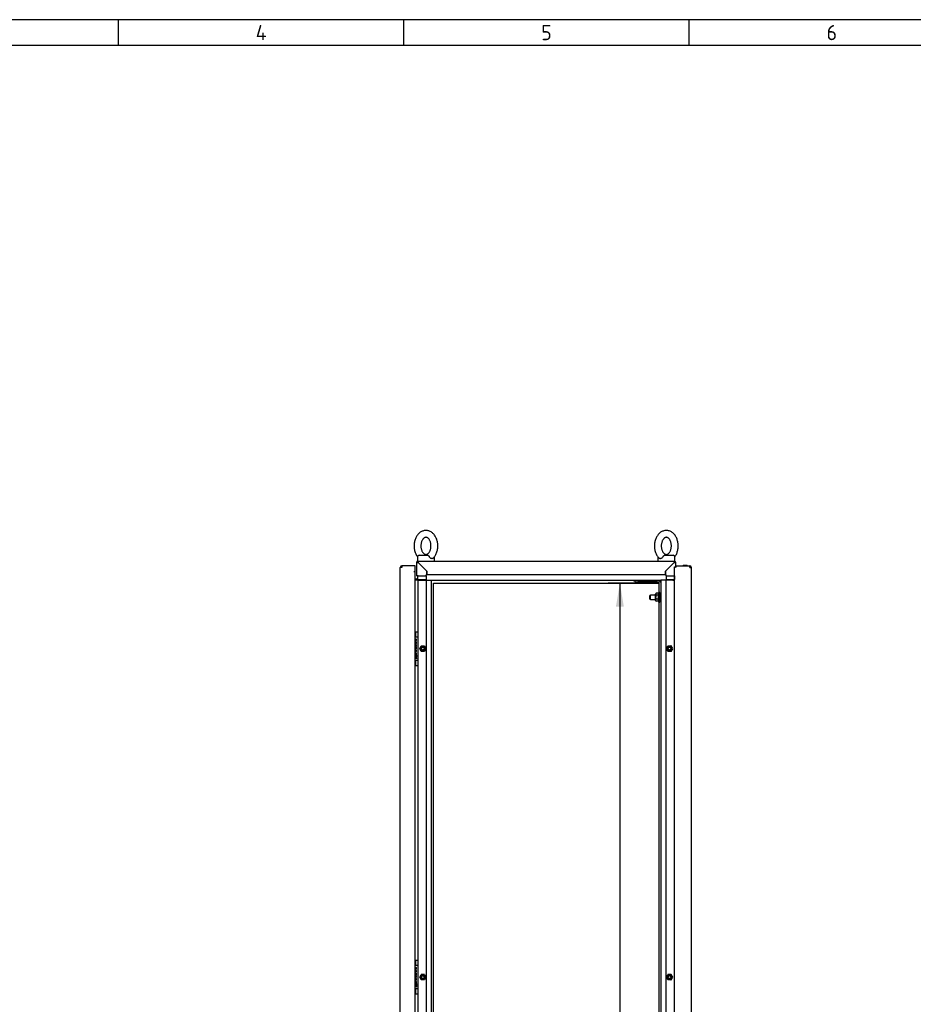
# Model space of a CAD drawing. Extents: x -15 to 412, y 11 to 308.
# Tile 4 of 9: x 98 to 202, y 173 to 288. Entities that reach past the tile are written whole.
import ezdxf
from ezdxf.lldxf.tags import DXFTag

# ---------------------------------------------------------------- set-up
doc = ezdxf.new("R2010")
doc.units = 0
doc.layers.get('0').update_dxf_attribs({"linetype": 'CONTINUOUS'})
for name, color, linetype in [('_TRANSLATION', 7, 'CONTINUOUS'), ('AE00100_03', 7, 'CONTINUOUS'), ('AE00198_03', 7, 'CONTINUOUS'), ('AE00217_25', 7, 'CONTINUOUS'), ('AE00219_00', 7, 'CONTINUOUS'), ('AE00219_03', 7, 'CONTINUOUS'), ('AE00224_00', 7, 'CONTINUOUS'), ('AE00368_00', 7, 'CONTINUOUS'), ('AE00500_10', 7, 'CONTINUOUS'), ('AE00715_01', 7, 'CONTINUOUS'), ('DEFAULT', 7, 'CONTINUOUS'), ('DV2__TRANSLATION', 7, 'CONTINUOUS'), ('F0000001_24', 7, 'CONTINUOUS'), ('F0000001_44', 7, 'CONTINUOUS'), ('M0000000_06', 7, 'CONTINUOUS'), ('M0000000_14', 7, 'CONTINUOUS'), ('M0000000_44', 7, 'CONTINUOUS'), ('M0000000_54', 7, 'CONTINUOUS'), ('M0000000_59', 7, 'CONTINUOUS'), ('M0000000_64', 7, 'CONTINUOUS'), ('M0000001_27', 7, 'CONTINUOUS')]:
    doc.layers.add(name, color=color, linetype=linetype)
doc.styles.add('SEACAD_ARIAL', font='arial.ttf')
doc.styles.add('SEACAD_ARIALI', font='ariali.ttf')
tags = doc.linetypes.add('CENTER2', pattern=[28.575, 19.05, -3.175, 3.175, -3.175]).pattern_tags.tags
tags[10:11] = [DXFTag(74, 4), DXFTag(75, 0), DXFTag(340, '0'), DXFTag(46, 0.0), DXFTag(50, 0.0), DXFTag(44, 0.0), DXFTag(45, 0.0)]
tags[8:9] = [DXFTag(74, 4), DXFTag(75, 0), DXFTag(340, '0'), DXFTag(46, 0.0), DXFTag(50, 0.0), DXFTag(44, 0.0), DXFTag(45, 0.0)]
tags[6:7] = [DXFTag(74, 4), DXFTag(75, 0), DXFTag(340, '0'), DXFTag(46, 0.0), DXFTag(50, 0.0), DXFTag(44, 0.0), DXFTag(45, 0.0)]
tags[4:5] = [DXFTag(74, 4), DXFTag(75, 0), DXFTag(340, '0'), DXFTag(46, 0.0), DXFTag(50, 0.0), DXFTag(44, 0.0), DXFTag(45, 0.0)]
doc.dimstyles.new('ISO', dxfattribs={"dimtxt": 2.75, "dimasz": 2.75, "dimexe": 1.375, "dimexo": 1.375, "dimgap": 0.6875, "dimtad": 1, "dimdec": 1, "dimlfac": 15, "dimtxsty": 'SEACAD_ARIAL', "dimblk1": '_SE_FILLED', "dimblk2": '_SE_FILLED', "dimsah": 1, "dimcen": 1.375, "dimazin": 3, "dimtfac": 0.7, "dimtdec": 3, "dimtmove": 0, "dimatfit": 3})

# ---------------------------------------------------------------- blocks, each defined once
blk = doc.blocks.new('SE1')
at = {"layer": 'AE00100_03', "color": 7, "linetype": 'CONTINUOUS'}
blk.add_line((175.23, 223.91), (175.59, 223.91), dxfattribs=at)
for centre, start, end in [((175.23, 223.82), 90, 180), ((175.59, 223.82), 0, 90)]:
    blk.add_arc(centre, 0.0867, start, end, dxfattribs=at)
at = {"layer": 'AE00198_03', "color": 7, "linetype": 'CONTINUOUS'}
for p, q in [((143.9, 215.52), (143.9, 216.01)), ((143.95, 216.01), (143.9, 216.01)), ((143.9, 212.31), (143.9, 212.79)), ((143.9, 212.31), (143.95, 212.31)), ((143.9, 177.67), (143.9, 177.19)), ((143.95, 177.67), (143.9, 177.67)), ((143.9, 174.46), (143.9, 173.97)), ((143.9, 173.97), (143.95, 173.97))]:
    blk.add_line(p, q, dxfattribs=at)
for centre, start, end in [((144.26, 215.61), 132.1747, 135.145), ((144.26, 212.7), 224.855, 227.8253), ((144.26, 177.28), 132.1747, 135.145), ((144.26, 174.37), 224.855, 227.8253)]:
    blk.add_arc(centre, 0.533, start, end, dxfattribs=at)
at = {"layer": 'AE00217_25', "color": 7, "linetype": 'CONTINUOUS'}
for p, q in [((171.37, 220.42), (171.28, 220.38)), ((171.28, 219.93), (171.28, 220.38)), ((171.28, 219.93), (171.37, 219.89)), ((171.37, 219.89), (171.37, 220.42)), ((171.95, 220.42), (171.37, 220.42)), ((171.37, 219.89), (171.95, 219.89)), ((172.58, 220.42), (172.45, 220.42)), ((172.45, 219.89), (172.58, 219.89))]:
    blk.add_line(p, q, dxfattribs=at)
at = {"layer": 'AE00219_00', "color": 7, "linetype": 'CONTINUOUS'}
for p, q in [((169.65, 221.96), (169.61, 221.92)), ((169.61, 221.92), (170.41, 221.92)), ((169.61, 221.92), (169.61, 221.89)), ((169.61, 221.89), (170.41, 221.89)), ((169.81, 222.16), (169.81, 222.12)), ((170.21, 222.12), (170.21, 222.16)), ((170.41, 221.92), (170.38, 221.96)), ((170.41, 221.89), (170.41, 221.92)), ((171.32, 221.96), (171.28, 221.92)), ((171.28, 221.92), (172.08, 221.92)), ((171.28, 221.92), (171.28, 221.89)), ((171.28, 221.89), (172.08, 221.89)), ((171.48, 222.16), (171.48, 222.12)), ((171.88, 222.12), (171.88, 222.16)), ((172.08, 221.92), (172.04, 221.96)), ((172.08, 221.89), (172.08, 221.92))]:
    blk.add_line(p, q, dxfattribs=at)
at = {"layer": 'AE00219_03', "color": 7, "linetype": 'CONTINUOUS'}
for p, q in [((176.16, 216.06), (176.15, 216.06)), ((176.15, 215.26), (176.16, 215.26)), ((176.16, 215.26), (176.16, 216.06)), ((176.16, 177.72), (176.15, 177.72)), ((176.16, 176.92), (176.16, 177.72)), ((176.15, 176.92), (176.16, 176.92))]:
    blk.add_line(p, q, dxfattribs=at)
at = {"layer": 'AE00224_00', "color": 7, "linetype": 'CONTINUOUS'}
for p, q in [((172.35, 220.72), (172.28, 220.56)), ((172.35, 219.59), (172.35, 220.72)), ((172.45, 220.72), (172.35, 220.72)), ((172.45, 219.59), (172.45, 220.72)), ((172.02, 220.62), (171.95, 220.52)), ((171.95, 219.79), (171.95, 220.52)), ((171.95, 219.79), (172.02, 219.69)), ((172.28, 220.62), (172.02, 220.62)), ((172.28, 220.39), (172.02, 220.39)), ((172.28, 219.93), (172.02, 219.93)), ((172.28, 219.69), (172.02, 219.69)), ((172.28, 220.62), (172.28, 220.5)), ((172.28, 220.5), (172.28, 220.39)), ((172.28, 220.39), (172.28, 220.16)), ((172.28, 220.16), (172.28, 219.93)), ((172.28, 219.93), (172.28, 219.81)), ((172.28, 219.81), (172.28, 219.69)), ((172.28, 219.76), (172.35, 219.59)), ((172.35, 219.59), (172.45, 219.59))]:
    blk.add_line(p, q, dxfattribs=at)
for points, knots in [([(172.02, 220.62), (171.99, 220.58), (171.97, 220.54), (171.97, 220.49), (171.97, 220.48), (171.98, 220.46), (171.98, 220.45), (171.99, 220.42), (172, 220.41), (172.02, 220.39)], [0, 0, 0, 0, 0.5, 0.5, 0.625, 0.625, 0.75, 0.75, 1, 1, 1, 1]), ([(172.02, 220.39), (172, 220.35), (171.99, 220.31), (171.98, 220.25), (171.98, 220.23), (171.97, 220.2), (171.97, 220.18), (171.97, 220.12), (171.98, 220.08), (171.99, 220), (172, 219.96), (172.02, 219.93)], [0, 0, 0, 0, 0.25, 0.25, 0.375, 0.375, 0.5, 0.5, 0.75, 0.75, 1, 1, 1, 1]), ([(172.02, 219.93), (171.99, 219.89), (171.97, 219.85), (171.97, 219.8), (171.97, 219.79), (171.98, 219.77), (171.98, 219.76), (171.99, 219.73), (172, 219.71), (172.02, 219.69)], [0, 0, 0, 0, 0.5, 0.5, 0.625, 0.625, 0.75, 0.75, 1, 1, 1, 1])]:
    blk.add_open_spline(points, degree=3, knots=knots, dxfattribs=at)
at = {"layer": 'AE00368_00', "color": 7, "linetype": 'CONTINUOUS'}
for p, q in [((169.33, 222.16), (169.33, 222.12)), ((169.33, 222.12), (169.55, 222.12)), ((170.69, 222.12), (170.69, 222.16)), ((171, 222.16), (171, 222.12)), ((172.36, 222.12), (172.36, 222.16))]:
    blk.add_line(p, q, dxfattribs=at)
for centre, start, end in [((169.59, 222.17), 270, 343.3985), ((170.44, 222.17), 196.6015, 270), ((171.25, 222.17), 270, 343.3985), ((172.11, 222.17), 196.6015, 270)]:
    blk.add_arc(centre, 0.0467, start, end, dxfattribs=at)
at = {"layer": 'AE00500_10', "color": 7, "linetype": 'CONTINUOUS'}
for p, q in [((174.15, 215.97), (174.18, 215.97)), ((174.18, 215.34), (174.15, 215.34)), ((144.42, 214.16), (144.6, 214.47)), ((144.6, 213.84), (144.42, 214.15)), ((144.49, 214.16), (144.64, 214.41)), ((144.64, 213.91), (144.49, 214.16)), ((144.6, 214.47), (144.96, 214.47)), ((144.96, 213.84), (144.6, 213.84)), ((144.64, 214.41), (144.93, 214.41)), ((144.93, 213.91), (144.64, 213.91)), ((144.93, 214.41), (145.07, 214.16)), ((145.07, 214.16), (144.93, 213.91)), ((144.96, 214.47), (145.14, 214.16)), ((145.14, 214.15), (144.96, 213.84)), ((173.22, 214.16), (173.4, 214.47)), ((173.4, 213.84), (173.22, 214.15)), ((173.29, 214.16), (173.44, 214.41)), ((173.44, 213.91), (173.29, 214.16)), ((173.4, 214.47), (173.76, 214.47)), ((173.76, 213.84), (173.4, 213.84)), ((173.44, 214.41), (173.73, 214.41)), ((173.73, 213.91), (173.44, 213.91)), ((173.73, 214.41), (173.87, 214.16)), ((173.87, 214.16), (173.73, 213.91)), ((173.76, 214.47), (173.94, 214.16)), ((173.94, 214.15), (173.76, 213.84)), ((174.15, 212.97), (174.18, 212.97)), ((174.18, 212.34), (174.15, 212.34)), ((174.15, 177.64), (174.18, 177.64)), ((144.42, 175.82), (144.6, 176.13)), ((144.49, 175.82), (144.64, 176.07)), ((144.6, 176.14), (144.96, 176.14)), ((144.64, 176.07), (144.93, 176.07)), ((144.93, 176.07), (145.07, 175.82)), ((144.96, 176.13), (145.14, 175.82)), ((173.22, 175.82), (173.4, 176.13)), ((173.29, 175.82), (173.44, 176.07)), ((173.4, 176.14), (173.76, 176.14)), ((173.44, 176.07), (173.73, 176.07)), ((173.73, 176.07), (173.87, 175.82)), ((173.76, 176.13), (173.94, 175.82)), ((174.18, 177.01), (174.15, 177.01)), ((144.6, 175.51), (144.42, 175.82)), ((144.64, 175.57), (144.49, 175.82)), ((144.96, 175.51), (144.6, 175.51)), ((144.93, 175.57), (144.64, 175.57)), ((145.07, 175.82), (144.93, 175.57)), ((145.14, 175.82), (144.96, 175.51)), ((173.4, 175.51), (173.22, 175.82)), ((173.44, 175.57), (173.29, 175.82)), ((173.76, 175.51), (173.4, 175.51)), ((173.73, 175.57), (173.44, 175.57)), ((173.87, 175.82), (173.73, 175.57)), ((173.94, 175.82), (173.76, 175.51)), ((174.15, 174.64), (174.18, 174.64)), ((174.18, 174.01), (174.15, 174.01))]:
    blk.add_line(p, q, dxfattribs=at)
for centre in [(144.78, 214.16), (173.58, 214.16), (144.78, 175.82), (173.58, 175.82)]:
    blk.add_circle(centre, 0.164, dxfattribs=at)
for centre, radius, start, end in [((144.42, 214.16), 0.00333, 150, 210), ((144.78, 214.16), 0.2, 75, 15), ((144.6, 214.47), 0.00333, 90, 150), ((144.6, 213.85), 0.00333, 210, 270), ((144.96, 214.47), 0.00333, 30, 90), ((144.96, 213.85), 0.00333, 270, 330), ((145.14, 214.16), 0.00333, 330, 30), ((173.22, 214.16), 0.00333, 150, 210), ((173.58, 214.16), 0.2, 75, 15), ((173.4, 214.47), 0.00333, 90, 150), ((173.4, 213.85), 0.00333, 210, 270), ((173.76, 214.47), 0.00333, 30, 90), ((173.76, 213.85), 0.00333, 270, 330), ((173.94, 214.16), 0.00333, 330, 30), ((144.78, 175.82), 0.2, 75, 15), ((144.6, 176.13), 0.00333, 90, 150), ((144.96, 176.13), 0.00333, 30, 90), ((173.58, 175.82), 0.2, 75, 15), ((173.4, 176.13), 0.00333, 90, 150), ((173.76, 176.13), 0.00333, 30, 90), ((144.42, 175.82), 0.00333, 150, 210), ((144.6, 175.51), 0.00333, 210, 270), ((144.96, 175.51), 0.00333, 270, 330), ((145.14, 175.82), 0.00333, 330, 30), ((173.22, 175.82), 0.00333, 150, 210), ((173.4, 175.51), 0.00333, 210, 270), ((173.76, 175.51), 0.00333, 270, 330), ((173.94, 175.82), 0.00333, 330, 30)]:
    blk.add_arc(centre, radius, start, end, dxfattribs=at)
at = {"layer": 'AE00715_01', "color": 7, "linetype": 'CONTINUOUS'}
for p, q in [((144.15, 224.86), (144.15, 224.39)), ((144.15, 224.39), (144.23, 224.39)), ((144.35, 225.06), (145.37, 225.06)), ((144.75, 224.39), (145.55, 224.39)), ((146.15, 224.39), (146.15, 224.86)), ((172.21, 224.86), (172.21, 224.39)), ((172.81, 224.39), (173.61, 224.39)), ((172.99, 225.06), (174.01, 225.06)), ((174.13, 224.39), (174.21, 224.39)), ((174.21, 224.39), (174.21, 224.86))]:
    blk.add_line(p, q, dxfattribs=at)
for centre, start, end in [((144.35, 224.86), 90, 180), ((145.95, 224.86), 0, 10.5208), ((172.41, 224.86), 169.4373, 180), ((174.01, 224.86), 0, 90)]:
    blk.add_arc(centre, 0.2, start, end, dxfattribs=at)
for points, knots in [([(145.15, 227.96), (145.11, 227.96), (145.02, 227.95), (144.87, 227.92), (144.71, 227.87), (144.55, 227.79), (144.41, 227.69), (144.27, 227.57), (144.15, 227.42), (144.04, 227.26), (143.95, 227.08), (143.87, 226.89), (143.81, 226.68), (143.77, 226.47), (143.76, 226.25), (143.76, 226.03), (143.78, 225.82), (143.82, 225.61), (143.88, 225.4), (143.96, 225.21), (144.05, 225.03), (144.12, 224.93), (144.15, 224.89)], [0, 0, 0, 0, 0.0298161, 0.0750294, 0.1202531, 0.165812, 0.211972, 0.2588841, 0.3065619, 0.354895, 0.4037001, 0.4527876, 0.5020055, 0.5512569, 0.6005257, 0.6498292, 0.6992021, 0.748673, 0.798279, 0.8480386, 0.8979321, 0.9385814, 0.9385814, 0.9385814, 0.9385814]), ([(145.98, 224.71), (146, 224.73), (146.06, 224.79), (146.16, 224.91), (146.27, 225.08), (146.36, 225.26), (146.43, 225.46), (146.49, 225.66), (146.52, 225.88), (146.54, 226.09), (146.54, 226.31), (146.51, 226.53), (146.47, 226.74), (146.4, 226.94), (146.32, 227.14), (146.22, 227.31), (146.1, 227.48), (145.97, 227.62), (145.82, 227.74), (145.66, 227.84), (145.5, 227.9), (145.33, 227.95), (145.21, 227.96), (145.15, 227.96), (145.15, 227.96)], [0, 0, 0, 0, 0.021224, 0.069015, 0.117438, 0.166302, 0.215424, 0.264655, 0.313915, 0.363193, 0.41251, 0.461901, 0.511396, 0.56103, 0.610818, 0.660729, 0.710628, 0.760314, 0.80952, 0.857982, 0.905532, 0.952162, 0.995149, 1, 1, 1, 1]), ([(173.21, 227.96), (173.17, 227.96), (173.09, 227.95), (172.94, 227.92), (172.77, 227.87), (172.62, 227.79), (172.47, 227.69), (172.34, 227.57), (172.22, 227.42), (172.11, 227.26), (172.01, 227.08), (171.94, 226.89), (171.88, 226.68), (171.84, 226.47), (171.82, 226.25), (171.82, 226.03), (171.84, 225.82), (171.89, 225.61), (171.95, 225.4), (172.03, 225.21), (172.12, 225.02), (172.24, 224.86), (172.33, 224.75), (172.38, 224.71), (172.38, 224.71)], [0, 0, 0, 0, 0.029812, 0.075019, 0.120236, 0.165788, 0.211942, 0.258847, 0.306518, 0.354844, 0.403642, 0.452723, 0.501933, 0.551178, 0.600439, 0.649736, 0.699102, 0.748566, 0.798164, 0.847917, 0.897803, 0.947702, 0.997422, 1, 1, 1, 1]), ([(174.21, 224.89), (174.21, 224.9), (174.26, 224.96), (174.34, 225.08), (174.43, 225.26), (174.5, 225.46), (174.56, 225.66), (174.59, 225.88), (174.61, 226.09), (174.6, 226.31), (174.58, 226.53), (174.53, 226.74), (174.47, 226.94), (174.39, 227.14), (174.29, 227.31), (174.17, 227.48), (174.04, 227.62), (173.89, 227.74), (173.73, 227.84), (173.56, 227.9), (173.4, 227.95), (173.28, 227.96), (173.22, 227.96), (173.21, 227.96)], [0.0616899, 0.0616899, 0.0616899, 0.0616899, 0.0691647, 0.1175792, 0.1664362, 0.2155498, 0.2647733, 0.3140252, 0.3632953, 0.4126046, 0.4619874, 0.5114743, 0.5611007, 0.6108807, 0.6607836, 0.7106746, 0.7603522, 0.8095503, 0.858005, 0.9055472, 0.9521693, 0.9951498, 1, 1, 1, 1]), ([(145.15, 227.16), (145.16, 227.16), (145.19, 227.15), (145.25, 227.14), (145.32, 227.11), (145.4, 227.05), (145.48, 226.98), (145.55, 226.88), (145.61, 226.76), (145.67, 226.63), (145.71, 226.48), (145.73, 226.33), (145.74, 226.17), (145.73, 226.01), (145.71, 225.85), (145.67, 225.7), (145.62, 225.57), (145.56, 225.45), (145.49, 225.35), (145.42, 225.27), (145.34, 225.22), (145.27, 225.18), (145.19, 225.16), (145.12, 225.15), (145.05, 225.17), (144.97, 225.2), (144.9, 225.26), (144.82, 225.33), (144.75, 225.43), (144.68, 225.55), (144.63, 225.68), (144.59, 225.82), (144.56, 225.98), (144.55, 226.14), (144.56, 226.3), (144.58, 226.45), (144.62, 226.6), (144.67, 226.74), (144.73, 226.86), (144.8, 226.96), (144.87, 227.04), (144.95, 227.09), (145.02, 227.13), (145.09, 227.15), (145.13, 227.16), (145.15, 227.16)], [0, 0, 0, 0, 0.011208, 0.038243, 0.062345, 0.085024, 0.109156, 0.132544, 0.155672, 0.178763, 0.201893, 0.225095, 0.248353, 0.271628, 0.294862, 0.318, 0.341007, 0.363877, 0.386658, 0.40946, 0.432501, 0.456238, 0.481495, 0.509651, 0.536938, 0.561143, 0.583874, 0.608062, 0.631473, 0.654606, 0.677697, 0.700824, 0.724022, 0.747278, 0.770554, 0.793792, 0.816935, 0.839948, 0.862824, 0.885607, 0.908405, 0.931427, 0.955118, 0.980279, 1, 1, 1, 1]), ([(173.21, 227.16), (173.23, 227.16), (173.26, 227.15), (173.32, 227.14), (173.39, 227.11), (173.47, 227.05), (173.54, 226.98), (173.62, 226.88), (173.68, 226.76), (173.73, 226.63), (173.77, 226.48), (173.8, 226.33), (173.81, 226.17), (173.8, 226.01), (173.78, 225.85), (173.74, 225.7), (173.69, 225.57), (173.63, 225.45), (173.56, 225.35), (173.48, 225.27), (173.41, 225.22), (173.33, 225.18), (173.26, 225.16), (173.19, 225.15), (173.12, 225.17), (173.04, 225.2), (172.96, 225.26), (172.89, 225.33), (172.82, 225.43), (172.75, 225.55), (172.7, 225.68), (172.66, 225.82), (172.63, 225.98), (172.62, 226.14), (172.63, 226.3), (172.65, 226.45), (172.69, 226.6), (172.74, 226.74), (172.8, 226.86), (172.87, 226.96), (172.94, 227.04), (173.02, 227.09), (173.09, 227.13), (173.16, 227.15), (173.19, 227.16), (173.21, 227.16)], [0, 0, 0, 0, 0.011208, 0.038243, 0.062345, 0.085024, 0.109156, 0.132544, 0.155672, 0.178763, 0.201893, 0.225095, 0.248353, 0.271628, 0.294862, 0.318, 0.341007, 0.363877, 0.386658, 0.40946, 0.432501, 0.456238, 0.481495, 0.509651, 0.536938, 0.561143, 0.583874, 0.608062, 0.631473, 0.654606, 0.677697, 0.700824, 0.724022, 0.747278, 0.770554, 0.793792, 0.816935, 0.839948, 0.862824, 0.885607, 0.908405, 0.931427, 0.955118, 0.980279, 1, 1, 1, 1]), ([(145.37, 225.06), (145.38, 225.06), (145.38, 225.05), (145.4, 225.05), (145.41, 225.05), (145.43, 225.03), (145.44, 225.03), (145.45, 225.01), (145.46, 225), (145.48, 224.99), (145.49, 224.98), (145.51, 224.95), (145.51, 224.94), (145.54, 224.91), (145.55, 224.88), (145.57, 224.86)], [0, 0, 0, 0, 0.125, 0.125, 0.25, 0.25, 0.375, 0.375, 0.5, 0.5, 0.625, 0.625, 0.75, 0.75, 1, 1, 1, 1]), ([(145.98, 224.71), (145.97, 224.7), (145.96, 224.69), (145.95, 224.68), (145.94, 224.68), (145.91, 224.67), (145.9, 224.67), (145.88, 224.66), (145.87, 224.66), (145.84, 224.66), (145.83, 224.66), (145.8, 224.67), (145.79, 224.67), (145.76, 224.68), (145.75, 224.68), (145.72, 224.7), (145.71, 224.7), (145.67, 224.73), (145.65, 224.75), (145.61, 224.79), (145.6, 224.8), (145.58, 224.83), (145.58, 224.84), (145.57, 224.86)], [0.2562462, 0.2562462, 0.2562462, 0.2562462, 0.3125, 0.3125, 0.375, 0.375, 0.4375, 0.4375, 0.5, 0.5, 0.5625, 0.5625, 0.625, 0.625, 0.6875, 0.6875, 0.75, 0.75, 0.875, 0.875, 0.9375, 0.9375, 1, 1, 1, 1]), ([(172.79, 224.86), (172.78, 224.83), (172.76, 224.8), (172.71, 224.75), (172.69, 224.73), (172.65, 224.7), (172.64, 224.7), (172.61, 224.68), (172.6, 224.68), (172.57, 224.67), (172.56, 224.67), (172.53, 224.66), (172.52, 224.66), (172.49, 224.66), (172.48, 224.66), (172.46, 224.67), (172.45, 224.67), (172.43, 224.68), (172.42, 224.68), (172.4, 224.69), (172.39, 224.7), (172.38, 224.71)], [0, 0, 0, 0, 0.125, 0.125, 0.25, 0.25, 0.3125, 0.3125, 0.375, 0.375, 0.4375, 0.4375, 0.5, 0.5, 0.5625, 0.5625, 0.625, 0.625, 0.6875, 0.6875, 0.7433418, 0.7433418, 0.7433418, 0.7433418]), ([(172.79, 224.86), (172.81, 224.88), (172.82, 224.91), (172.85, 224.94), (172.86, 224.95), (172.87, 224.97), (172.88, 224.99), (172.9, 225), (172.91, 225.01), (172.92, 225.03), (172.93, 225.03), (172.95, 225.05), (172.96, 225.05), (172.98, 225.05), (172.99, 225.06), (172.99, 225.06)], [0, 0, 0, 0, 0.25, 0.25, 0.375, 0.375, 0.5, 0.5, 0.625, 0.625, 0.75, 0.75, 0.875, 0.875, 1, 1, 1, 1])]:
    blk.add_open_spline(points, degree=3, knots=knots, dxfattribs=at)
at = {"layer": 'DV2__TRANSLATION', "color": 7, "linetype": 'CENTER2'}
for p, q in [((146.01, 221.82), (172.35, 221.82)), ((146.01, 93.16), (146.01, 221.82)), ((172.35, 221.82), (172.35, 93.16))]:
    blk.add_line(p, q, dxfattribs=at)
at = {"layer": 'F0000001_24', "color": 7, "linetype": 'CONTINUOUS'}
for p, q in [((143.98, 216.12), (144.18, 216.12)), ((143.88, 215.52), (144.18, 215.52)), ((143.95, 216.08), (143.95, 216.09)), ((143.95, 215.53), (143.95, 216.08)), ((143.95, 215.52), (143.95, 215.53)), ((143.95, 215.07), (143.95, 215.06)), ((143.95, 215.06), (143.95, 215.05)), ((143.95, 215.05), (143.95, 215.05)), ((144.21, 216.09), (144.21, 216.08)), ((144.21, 216.08), (144.21, 215.53)), ((144.21, 215.53), (144.21, 215.49)), ((144.21, 215.49), (144.21, 212.82)), ((143.9, 214.65), (143.88, 214.65)), ((143.88, 214.63), (143.9, 214.63)), ((143.9, 214.38), (143.88, 214.38)), ((143.88, 214.36), (143.9, 214.36)), ((143.9, 214.11), (143.88, 214.11)), ((143.88, 214.1), (143.9, 214.1)), ((144.04, 214.04), (143.88, 214.04)), ((143.88, 214.02), (143.92, 214.02)), ((143.98, 214.02), (144.04, 214.02)), ((144.04, 214.02), (144.04, 214.04)), ((144.18, 212.79), (143.88, 212.79)), ((143.9, 213.68), (143.9, 213.41)), ((143.9, 213.41), (143.9, 213.41)), ((143.9, 213.41), (143.91, 213.41)), ((143.92, 213.43), (143.92, 213.67)), ((143.95, 212.78), (143.95, 212.79)), ((143.95, 212.24), (143.95, 212.78)), ((144.08, 213.32), (144.08, 213.36)), ((144.08, 213.02), (144.08, 213.06)), ((144.21, 212.82), (144.21, 212.78)), ((144.21, 212.78), (144.21, 212.24)), ((143.95, 212.22), (143.95, 212.24)), ((143.98, 212.19), (144.18, 212.19)), ((144.21, 212.24), (144.21, 212.22)), ((143.88, 177.19), (144.18, 177.19)), ((143.95, 177.74), (143.95, 177.76)), ((143.95, 177.2), (143.95, 177.74)), ((143.95, 177.19), (143.95, 177.2)), ((143.98, 177.79), (144.18, 177.79)), ((144.21, 177.76), (144.21, 177.74)), ((144.21, 177.74), (144.21, 177.2)), ((144.21, 177.2), (144.21, 177.16)), ((144.21, 177.16), (144.21, 174.49)), ((143.9, 176.31), (143.88, 176.31)), ((143.88, 176.3), (143.9, 176.3)), ((143.9, 176.05), (143.88, 176.05)), ((143.88, 176.03), (143.9, 176.03)), ((143.95, 176.73), (143.95, 176.73)), ((143.95, 176.73), (143.95, 176.71)), ((143.95, 176.71), (143.95, 176.71)), ((143.9, 175.78), (143.88, 175.78)), ((143.88, 175.76), (143.9, 175.76)), ((144.04, 175.7), (143.88, 175.7)), ((143.88, 175.68), (143.92, 175.68)), ((143.9, 175.34), (143.9, 175.08)), ((143.9, 175.08), (143.9, 175.08)), ((143.9, 175.08), (143.91, 175.08)), ((143.92, 175.09), (143.92, 175.34)), ((143.98, 175.68), (144.04, 175.68)), ((144.04, 175.68), (144.04, 175.7)), ((144.08, 174.99), (144.08, 175.03)), ((144.08, 174.69), (144.08, 174.73)), ((144.18, 174.46), (143.88, 174.46)), ((143.95, 174.45), (143.95, 174.46)), ((143.95, 173.9), (143.95, 174.45)), ((143.95, 173.89), (143.95, 173.9)), ((143.98, 173.86), (144.18, 173.86)), ((144.21, 174.49), (144.21, 174.45)), ((144.21, 174.45), (144.21, 173.9)), ((144.21, 173.9), (144.21, 173.89))]:
    blk.add_line(p, q, dxfattribs=at)
for centre in [(144.04, 213.19), (144.04, 174.86)]:
    blk.add_circle(centre, 0.041, dxfattribs=at)
for centre, radius, start, end in [((143.98, 216.09), 0.0333, 90, 180), ((144.18, 216.09), 0.0333, 0, 90), ((144.18, 215.49), 0.0333, 0, 90), ((143.78, 213.18), 0.152, 313.1112, 335.4085), ((144.05, 213.2), 0.152, 131.3534, 155.4085), ((144.18, 212.82), 0.0333, 270, 0), ((143.98, 212.22), 0.0333, 180, 270), ((144.18, 212.22), 0.0333, 270, 0), ((143.98, 177.76), 0.0333, 90, 180), ((144.18, 177.76), 0.0333, 0, 90), ((144.18, 177.16), 0.0333, 0, 90), ((143.78, 174.85), 0.152, 313.1112, 335.4085), ((144.05, 174.87), 0.152, 131.3534, 155.4085), ((143.98, 173.89), 0.0333, 180, 270), ((144.18, 174.49), 0.0333, 270, 0), ((144.18, 173.89), 0.0333, 270, 0)]:
    blk.add_arc(centre, radius, start, end, dxfattribs=at)
for points, knots in [([(143.95, 215.05), (144.02, 215.07), (144.04, 215.13), (144.04, 215.18), (144.04, 215.25), (143.99, 215.32), (143.9, 215.32), (143.89, 215.32), (143.89, 215.32), (143.88, 215.32)], [0, 0, 0, 0, 0.2499787, 0.2499787, 0.2499787, 0.4999858, 0.4999858, 0.4999858, 0.518742, 0.518742, 0.518742, 0.518742]), ([(144.04, 214.84), (144.04, 214.91), (143.99, 214.99), (143.9, 214.99), (143.89, 214.99), (143.89, 214.99), (143.88, 214.99)], [0, 0, 0, 0, 0.3333333, 0.3333333, 0.3333333, 0.3583413, 0.3583413, 0.3583413, 0.3583413]), ([(143.88, 214.97), (143.89, 214.97), (143.89, 214.97), (143.9, 214.97), (143.99, 214.97), (144.02, 214.9), (144.02, 214.84), (144.02, 214.78), (143.99, 214.72), (143.9, 214.72)], [0.4783249, 0.4783249, 0.4783249, 0.4783249, 0.5, 0.5, 0.5, 0.75, 0.75, 0.75, 1, 1, 1, 1]), ([(143.89, 215.31), (143.89, 215.31), (143.9, 215.31), (143.9, 215.31), (143.99, 215.31), (144.02, 215.24), (144.02, 215.18)], [0.6507899, 0.6507899, 0.6507899, 0.6507899, 0.6652315, 0.6652315, 0.6652315, 1, 1, 1, 1]), ([(143.88, 214.7), (143.89, 214.7), (143.89, 214.7), (143.9, 214.7), (144, 214.7), (144.04, 214.78), (144.04, 214.84)], [0.4183676, 0.4183676, 0.4183676, 0.4183676, 0.5, 0.5, 0.5, 1, 1, 1, 1]), ([(143.88, 213.75), (143.89, 213.75), (143.89, 213.75), (143.9, 213.75), (144, 213.75), (144.04, 213.83), (144.04, 213.89)], [0.4183715, 0.4183715, 0.4183715, 0.4183715, 0.5, 0.5, 0.5, 1, 1, 1, 1]), ([(143.95, 214.37), (144.02, 214.39), (144.04, 214.46), (144.04, 214.5), (144.04, 214.57), (143.99, 214.65), (143.9, 214.65)], [0, 0, 0, 0, 0.500028, 0.500028, 0.500028, 1, 1, 1, 1]), ([(143.9, 214.63), (143.99, 214.63), (144.02, 214.56), (144.02, 214.5), (144.02, 214.44), (143.99, 214.38), (143.9, 214.38)], [0, 0, 0, 0, 0.333291, 0.333291, 0.333291, 1, 1, 1, 1]), ([(143.9, 214.36), (143.99, 214.36), (144.02, 214.3), (144.02, 214.24), (144.02, 214.18), (143.98, 214.11), (143.9, 214.11)], [0, 0, 0, 0, 0.670744, 0.670744, 0.670744, 1, 1, 1, 1]), ([(143.92, 214.02), (143.99, 214.01), (144.02, 213.95), (144.02, 213.89), (144.02, 213.83), (143.99, 213.77), (143.9, 213.77)], [0, 0, 0, 0, 0.5, 0.5, 0.5, 1, 1, 1, 1]), ([(144.04, 213.55), (144.04, 213.62), (143.99, 213.69), (143.9, 213.69), (143.89, 213.69), (143.89, 213.69), (143.88, 213.69)], [0, 0, 0, 0, 0.3336663, 0.3336663, 0.3336663, 0.3587055, 0.3587055, 0.3587055, 0.3587055]), ([(143.92, 213.67), (143.99, 213.67), (144.02, 213.61), (144.02, 213.55), (144.02, 213.5), (143.99, 213.44), (143.92, 213.43)], [0, 0, 0, 0, 0.5, 0.5, 0.5, 1, 1, 1, 1]), ([(143.92, 213.12), (143.94, 213.05), (144.01, 213.02), (144.07, 213.02), (144.07, 213.02), (144.08, 213.02), (144.08, 213.02)], [0, 0, 0, 0, 0.5, 0.5, 0.5, 1, 1, 1, 1]), ([(144.08, 213.06), (144.08, 213.06), (144.07, 213.06), (144.07, 213.06), (144, 213.06), (143.94, 213.1), (143.94, 213.19), (143.94, 213.23), (143.95, 213.27), (143.98, 213.29), (144, 213.31), (144.03, 213.32), (144.07, 213.32), (144.07, 213.32), (144.08, 213.32), (144.08, 213.32)], [0, 0, 0, 0, 0.2, 0.2, 0.2, 0.4, 0.4, 0.4, 0.6, 0.6, 0.6, 0.8, 0.8, 0.8, 1, 1, 1, 1]), ([(144.08, 213.36), (144.08, 213.36), (144.07, 213.36), (144.07, 213.36), (144.03, 213.36), (143.98, 213.35), (143.95, 213.32)], [0, 0, 0, 0, 0.5, 0.5, 0.5, 1, 1, 1, 1]), ([(143.95, 176.71), (144.02, 176.74), (144.04, 176.8), (144.04, 176.85), (144.04, 176.92), (143.99, 176.99), (143.9, 176.99), (143.89, 176.99), (143.89, 176.99), (143.88, 176.99)], [0, 0, 0, 0, 0.2499787, 0.2499787, 0.2499787, 0.4999858, 0.4999858, 0.4999858, 0.518742, 0.518742, 0.518742, 0.518742]), ([(143.88, 176.97), (143.89, 176.97), (143.89, 176.97), (143.9, 176.97), (143.99, 176.97), (144.02, 176.91), (144.02, 176.85)], [0.6361807, 0.6361807, 0.6361807, 0.6361807, 0.6652315, 0.6652315, 0.6652315, 1, 1, 1, 1]), ([(144.04, 176.51), (144.04, 176.58), (143.99, 176.65), (143.9, 176.65), (143.89, 176.65), (143.89, 176.65), (143.88, 176.65)], [0, 0, 0, 0, 0.3333333, 0.3333333, 0.3333333, 0.3583413, 0.3583413, 0.3583413, 0.3583413]), ([(143.88, 176.63), (143.89, 176.63), (143.89, 176.64), (143.9, 176.64), (143.99, 176.64), (144.02, 176.57), (144.02, 176.51), (144.02, 176.45), (143.99, 176.39), (143.9, 176.39)], [0.4783249, 0.4783249, 0.4783249, 0.4783249, 0.5, 0.5, 0.5, 0.75, 0.75, 0.75, 1, 1, 1, 1]), ([(143.88, 176.37), (143.89, 176.37), (143.89, 176.37), (143.9, 176.37), (144, 176.37), (144.04, 176.44), (144.04, 176.51)], [0.4183676, 0.4183676, 0.4183676, 0.4183676, 0.5, 0.5, 0.5, 1, 1, 1, 1]), ([(143.95, 176.04), (144.02, 176.06), (144.04, 176.12), (144.04, 176.17), (144.04, 176.24), (143.99, 176.31), (143.9, 176.31)], [0, 0, 0, 0, 0.500028, 0.500028, 0.500028, 1, 1, 1, 1]), ([(143.9, 176.3), (143.99, 176.3), (144.02, 176.23), (144.02, 176.17), (144.02, 176.11), (143.99, 176.05), (143.9, 176.05)], [0, 0, 0, 0, 0.333291, 0.333291, 0.333291, 1, 1, 1, 1]), ([(143.9, 176.03), (143.99, 176.03), (144.02, 175.96), (144.02, 175.9), (144.02, 175.84), (143.98, 175.78), (143.9, 175.78)], [0, 0, 0, 0, 0.670744, 0.670744, 0.670744, 1, 1, 1, 1]), ([(143.88, 175.42), (143.89, 175.42), (143.89, 175.42), (143.9, 175.42), (144, 175.42), (144.04, 175.49), (144.04, 175.56)], [0.4183715, 0.4183715, 0.4183715, 0.4183715, 0.5, 0.5, 0.5, 1, 1, 1, 1]), ([(144.04, 175.22), (144.04, 175.29), (143.99, 175.36), (143.9, 175.36), (143.89, 175.36), (143.89, 175.36), (143.88, 175.36)], [0, 0, 0, 0, 0.3336663, 0.3336663, 0.3336663, 0.3587055, 0.3587055, 0.3587055, 0.3587055]), ([(143.92, 175.68), (143.99, 175.67), (144.02, 175.61), (144.02, 175.56), (144.02, 175.5), (143.99, 175.44), (143.9, 175.44)], [0, 0, 0, 0, 0.5, 0.5, 0.5, 1, 1, 1, 1]), ([(143.92, 175.34), (143.99, 175.33), (144.02, 175.27), (144.02, 175.22), (144.02, 175.16), (143.99, 175.1), (143.92, 175.09)], [0, 0, 0, 0, 0.5, 0.5, 0.5, 1, 1, 1, 1]), ([(143.92, 174.78), (143.94, 174.72), (144.01, 174.69), (144.07, 174.69), (144.07, 174.69), (144.08, 174.69), (144.08, 174.69)], [0, 0, 0, 0, 0.5, 0.5, 0.5, 1, 1, 1, 1]), ([(144.08, 174.73), (144.08, 174.73), (144.07, 174.73), (144.07, 174.73), (144, 174.73), (143.94, 174.77), (143.94, 174.86), (143.94, 174.9), (143.95, 174.93), (143.98, 174.96), (144, 174.98), (144.03, 174.99), (144.07, 174.99), (144.07, 174.99), (144.08, 174.99), (144.08, 174.99)], [0, 0, 0, 0, 0.2, 0.2, 0.2, 0.4, 0.4, 0.4, 0.6, 0.6, 0.6, 0.8, 0.8, 0.8, 1, 1, 1, 1]), ([(144.08, 175.03), (144.08, 175.03), (144.07, 175.03), (144.07, 175.03), (144.03, 175.03), (143.98, 175.01), (143.95, 174.99)], [0, 0, 0, 0, 0.5, 0.5, 0.5, 1, 1, 1, 1])]:
    blk.add_open_spline(points, degree=3, knots=knots, dxfattribs=at)
for points in [[(144.02, 215.18), (144.02, 215.14), (144.01, 215.09), (143.95, 215.07)], [(143.9, 214.72), (143.89, 214.72), (143.89, 214.72), (143.88, 214.72)], [(143.9, 214.1), (143.99, 214.1), (144.04, 214.17), (144.04, 214.24)], [(144.04, 214.24), (144.04, 214.29), (144.02, 214.35), (143.95, 214.37)], [(144.04, 213.89), (144.04, 213.95), (144.02, 213.99), (143.98, 214.02)], [(143.9, 213.77), (143.89, 213.77), (143.89, 213.77), (143.88, 213.77)], [(143.88, 213.67), (143.89, 213.68), (143.89, 213.68), (143.9, 213.68)], [(143.92, 213.27), (143.91, 213.28), (143.9, 213.3), (143.89, 213.31)], [(143.91, 213.41), (144, 213.42), (144.04, 213.49), (144.04, 213.55)], [(143.9, 176.39), (143.89, 176.39), (143.89, 176.39), (143.88, 176.39)], [(143.9, 175.76), (143.99, 175.76), (144.04, 175.83), (144.04, 175.9)], [(144.02, 176.85), (144.02, 176.81), (144.01, 176.75), (143.95, 176.73)], [(144.04, 175.9), (144.04, 175.95), (144.02, 176.01), (143.95, 176.04)], [(143.9, 175.44), (143.89, 175.44), (143.89, 175.44), (143.88, 175.44)], [(143.88, 175.34), (143.89, 175.34), (143.89, 175.34), (143.9, 175.34)], [(143.92, 174.93), (143.91, 174.95), (143.9, 174.97), (143.89, 174.98)], [(143.91, 175.08), (144, 175.08), (144.04, 175.15), (144.04, 175.22)], [(144.04, 175.56), (144.04, 175.61), (144.02, 175.66), (143.98, 175.68)]]:
    blk.add_open_spline(points, degree=3, dxfattribs=at)
at = {"layer": 'F0000001_44', "color": 7, "linetype": 'CONTINUOUS'}
for p, q in [((174.18, 223.72), (174.28, 223.72)), ((174.18, 91.26), (174.18, 223.72)), ((174.28, 223.72), (174.37, 223.64)), ((174.31, 223.82), (174.31, 223.69)), ((174.31, 223.82), (175.96, 223.82)), ((174.31, 223.69), (174.37, 223.64)), ((175.96, 223.82), (175.96, 223.82)), ((175.96, 223.64), (176.15, 223.64)), ((176.15, 91.34), (176.15, 223.64))]:
    blk.add_line(p, q, dxfattribs=at)
for centre, radius, start, end in [((175.96, 223.64), 0.187, 0, 90), ((165.69, 223.66), 10.27, 359.8886, 0.9299)]:
    blk.add_arc(centre, radius, start, end, dxfattribs=at)
at = {"layer": 'M0000000_06', "color": 7, "linetype": 'CONTINUOUS'}
for p, q in [((144.16, 222.66), (144.16, 222.22)), ((144.16, 222.22), (144.16, 222.16)), ((144.16, 222.22), (144.38, 222.22)), ((144.16, 222.16), (144.38, 222.16)), ((144.21, 222.22), (144.21, 222.66)), ((144.38, 222.22), (145.18, 222.22)), ((144.38, 222.16), (145.18, 222.16)), ((173.18, 222.22), (173.98, 222.22)), ((173.98, 222.16), (173.18, 222.16)), ((173.98, 222.22), (174.18, 222.22)), ((173.98, 222.16), (174.18, 222.16)), ((174.15, 222.66), (174.15, 222.22))]:
    blk.add_line(p, q, dxfattribs=at)
at = {"layer": 'M0000000_14', "color": 7, "linetype": 'CONTINUOUS'}
for p, q in [((144.13, 222.16), (143.88, 222.16)), ((144.16, 222.16), (144.13, 222.16)), ((144.21, 222.16), (144.21, 216.09)), ((145.26, 222.16), (145.18, 222.16)), ((145.18, 222.16), (145.18, 92.82)), ((145.26, 222.16), (145.53, 222.16)), ((145.53, 222.16), (145.78, 222.16)), ((145.78, 92.82), (145.78, 222.16)), ((172.58, 222.16), (172.58, 92.82)), ((172.83, 222.16), (172.58, 222.16)), ((173.1, 222.16), (172.83, 222.16)), ((173.1, 222.16), (173.18, 222.16)), ((173.18, 92.82), (173.18, 222.16)), ((174.15, 92.82), (174.15, 222.16)), ((144.21, 212.22), (144.21, 177.76)), ((144.21, 173.89), (144.21, 141.09))]:
    blk.add_line(p, q, dxfattribs=at)
at = {"layer": 'M0000000_44', "color": 7, "linetype": 'CONTINUOUS'}
for p, q in [((145.18, 222.67), (145.18, 222.76)), ((173.18, 222.76), (145.18, 222.76)), ((145.18, 222.67), (145.18, 222.4)), ((145.18, 222.4), (145.18, 222.16)), ((145.78, 222.16), (172.58, 222.16)), ((173.18, 222.67), (173.18, 222.76)), ((173.18, 222.67), (173.18, 222.4)), ((173.18, 222.4), (173.18, 222.16))]:
    blk.add_line(p, q, dxfattribs=at)
at = {"layer": 'M0000000_54', "color": 7, "linetype": 'CONTINUOUS'}
for p, q in [((143.88, 222.32), (144.08, 222.32)), ((144.08, 222.24), (143.88, 222.24)), ((143.88, 222.24), (144.08, 222.24)), ((144.08, 222.32), (144.08, 222.24)), ((144.08, 222.24), (144.16, 222.24)), ((144.08, 222.24), (144.08, 222.16))]:
    blk.add_line(p, q, dxfattribs=at)
for radius, end in [(0.133, 308.6822), (0.213, 292.9934)]:
    blk.add_arc((144.08, 222.46), radius, 270, end, dxfattribs=at)
at = {"layer": 'M0000000_59', "color": 7, "linetype": 'CONTINUOUS'}
for p, q in [((169.55, 222.12), (169.55, 221.96)), ((169.88, 222.12), (169.55, 222.12)), ((169.55, 221.96), (169.88, 221.96)), ((169.88, 222.12), (172.15, 222.12)), ((169.88, 221.96), (172.15, 221.96)), ((172.48, 222.12), (172.15, 222.12)), ((172.15, 221.96), (172.48, 221.96)), ((172.48, 221.96), (172.48, 222.12)), ((172.58, 222.12), (172.48, 222.12)), ((172.48, 221.96), (172.58, 221.96))]:
    blk.add_line(p, q, dxfattribs=at)
at = {"layer": 'M0000000_64', "color": 7, "linetype": 'CONTINUOUS'}
for p, q in [((144.05, 224.2), (144.05, 222.66)), ((144.23, 224.39), (144.74, 224.39)), ((144.23, 224.2), (145.25, 223.19)), ((145.25, 223.19), (144.23, 224.2)), ((144.23, 224.2), (144.23, 224.2)), ((145.55, 224.39), (172.81, 224.39)), ((173.11, 223.19), (174.13, 224.2)), ((174.13, 224.2), (173.11, 223.19)), ((173.62, 224.39), (174.13, 224.39)), ((174.13, 224.2), (174.13, 224.2)), ((174.31, 223.69), (174.31, 224.2)), ((145.25, 223.19), (145.25, 222.76)), ((145.25, 222.76), (145.25, 223.19)), ((173.11, 222.76), (173.11, 223.19)), ((173.11, 223.19), (173.11, 222.76)), ((144.23, 222.66), (144.05, 222.66)), ((144.23, 222.66), (145.18, 222.66)), ((173.18, 222.66), (174.13, 222.66)), ((174.18, 222.66), (174.13, 222.66))]:
    blk.add_line(p, q, dxfattribs=at)
for centre, radius, start, end in [((144.18, 224.22), 0.131, 178.2796, 186.0925), ((144.22, 235.02), 10.82, 269.1032, 270.0851), ((174.13, 224.2), 0.187, 4.2591, 90), ((174.14, 235.8), 11.6, 269.9482, 270.8703), ((174.08, 224.22), 0.229, 354.9689, 358.9547)]:
    blk.add_arc(centre, radius, start, end, dxfattribs=at)
for points, knots in [([(144.23, 224.39), (144.23, 224.39), (144.23, 224.39), (144.22, 224.39), (144.22, 224.39), (144.21, 224.39), (144.19, 224.39), (144.18, 224.38), (144.16, 224.38), (144.15, 224.37), (144.13, 224.36), (144.12, 224.35), (144.1, 224.34), (144.09, 224.32), (144.08, 224.31), (144.07, 224.29), (144.06, 224.27), (144.06, 224.26), (144.05, 224.25), (144.05, 224.24), (144.05, 224.23), (144.05, 224.22), (144.05, 224.22), (144.05, 224.22)], [0, 0, 0, 0, 0.0156294, 0.0312587, 0.0625152, 0.0937715, 0.1250279, 0.1875219, 0.2500159, 0.3125099, 0.3750038, 0.4374978, 0.4999918, 0.5624857, 0.6249797, 0.6874736, 0.7499676, 0.8124616, 0.843718, 0.8749744, 0.9062308, 0.9374872, 0.9478053, 0.9478053, 0.9478053, 0.9478053]), ([(144.23, 224.39), (144.23, 224.39), (144.23, 224.38), (144.23, 224.37), (144.23, 224.35), (144.23, 224.32), (144.23, 224.3), (144.23, 224.25), (144.23, 224.23), (144.23, 224.2)], [0, 0, 0, 0, 0.25, 0.25, 0.5, 0.5, 0.75, 0.75, 1, 1, 1, 1]), ([(174.13, 224.39), (174.13, 224.39), (174.13, 224.39), (174.13, 224.39), (174.13, 224.39), (174.13, 224.39), (174.13, 224.39), (174.13, 224.38), (174.13, 224.38), (174.13, 224.37), (174.13, 224.36), (174.13, 224.35), (174.13, 224.34), (174.13, 224.32), (174.13, 224.31), (174.13, 224.29), (174.13, 224.27), (174.13, 224.26), (174.13, 224.24), (174.13, 224.23), (174.13, 224.22), (174.13, 224.21), (174.13, 224.21), (174.13, 224.2), (174.13, 224.2)], [0, 0, 0, 0, 0.015632, 0.031264, 0.062522, 0.093779, 0.125036, 0.187528, 0.25002, 0.312514, 0.37501, 0.437506, 0.5, 0.562494, 0.62499, 0.687486, 0.74998, 0.812472, 0.874964, 0.906221, 0.937478, 0.968736, 0.984368, 1, 1, 1, 1])]:
    blk.add_open_spline(points, degree=3, knots=knots, dxfattribs=at)
at = {"layer": 'M0000001_27', "color": 7, "linetype": 'CONTINUOUS'}
for p, q in [((142.15, 91.34), (142.15, 223.64)), ((142.33, 223.64), (142.15, 223.64)), ((142.33, 223.82), (142.34, 223.82)), ((143.88, 223.82), (142.34, 223.82)), ((143.73, 223.16), (143.73, 223.16)), ((143.73, 223.16), (143.88, 223.16)), ((143.73, 223.16), (143.73, 223.16)), ((143.73, 223.16), (143.88, 223.16)), ((143.88, 223.64), (143.88, 223.82)), ((143.88, 223.16), (143.88, 223.64)), ((143.88, 91.82), (143.88, 223.16))]:
    blk.add_line(p, q, dxfattribs=at)
for centre, radius, start, end in [((142.33, 223.64), 0.187, 90.0021, 179.9979), ((153.93, 223.65), 11.6, 179.1297, 180.0518)]:
    blk.add_arc(centre, radius, start, end, dxfattribs=at)
blk = doc.blocks.new('DMBLK59')
at = {"layer": '_TRANSLATION', "linetype": 'CONTINUOUS'}
for points in [[(167.33, 219.07), (168.25, 219.07), (167.79, 221.82)], [(167.33, 95.91), (167.79, 93.16), (168.25, 95.91)]]:
    blk.add_hatch(color=7, dxfattribs=at).paths.add_polyline_path(points)
at = {"layer": '_TRANSLATION', "color": 7, "linetype": 'CONTINUOUS'}
for p, q in [((170.97, 221.82), (166.42, 221.82)), ((167.79, 221.82), (167.79, 93.16)), ((170.97, 93.16), (166.42, 93.16))]:
    blk.add_line(p, q, dxfattribs=at)
at = {"layer": '_TRANSLATION', "color": 7, "linetype": 'CONTINUOUS', "style": 'SEACAD_ARIALI'}
blk.add_text('1930', height=2.75, rotation=90, dxfattribs=at).set_placement((167.1, 153.21))
blk = doc.blocks.new('_SE_FILLED')
at = {"color": 0}
blk.add_line((0, 0), (-1, 0), dxfattribs=at)
blk.add_solid([(0, 0), (-1, -0.1665), (-1, 0.1665), (0, 0)], dxfattribs=at)

msp = doc.modelspace()

# ---------------------------------------------------------------- linework, layer by layer
at = {"color": 7, "linetype": 'CONTINUOUS'}
for p, q in [((412.092, 287.5885), (6.2345, 287.5885)), ((109.2132, 287.5885), (109.2132, 284.5597)), ((142.5299, 287.5885), (142.5299, 284.5597)), ((175.8466, 287.5885), (175.8466, 284.5597))]:
    msp.add_line(p, q, dxfattribs=at)
at = {"layer": 'DEFAULT', "color": 7, "linetype": 'CONTINUOUS'}
msp.add_line((412.092, 284.5597), (6.2345, 284.5597), dxfattribs=at)

# ---------------------------------------------------------------- block references
at = {"layer": '_TRANSLATION'}
msp.add_blockref('SE1', (0, 0), dxfattribs=at)

# ---------------------------------------------------------------- texts
at = {"char_height": 1.766793, "width": 1.987652, "attachment_point": 8}
for s, insert in [('{\\fSolid Edge ANSI|b0||i0||c0|p34;\\C7;\\H1.766793;\\W1.;4}', (125.9017, 285.1957)), ('{\\fSolid Edge ANSI|b0||i0||c0|p34;\\C7;\\H1.766793;\\W1.;5}', (159.2184, 285.1957)), ('{\\fSolid Edge ANSI|b0||i0||c0|p34;\\C7;\\H1.766793;\\W1.;6}', (192.535, 285.1957))]:
    msp.add_mtext(s, dxfattribs=dict(at, insert=insert))

# ---------------------------------------------------------------- dimensions: what is measured, and where the dimension line sits
at = {"layer": '_TRANSLATION', "color": 7, "linetype": 'CONTINUOUS'}
dim = msp.add_linear_dim(base=(167.792, 221.823), p1=(172.3474, 221.823), p2=(172.3474, 93.1563), angle=270, text='\\A1;<>', dimstyle='ISO', dxfattribs=at)
dim.commit()
dim.dimension.update_dxf_attribs({"geometry": 'DMBLK59', "text_midpoint": (167.792, 157.4896), "dimtype": 161})

doc.saveas('drawing.dxf')
